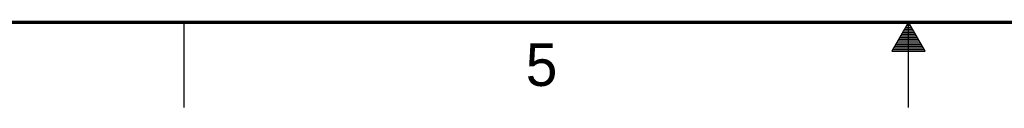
# Model space of a CAD drawing. Header units: inches. Extents: x 0 to 34, y 0 to 22.
# Tile 68 of 106: x 11.8 to 17.6, y 0 to 0.5. Entities that reach past the tile are written whole.
import ezdxf

# ---------------------------------------------------------------- set-up
doc = ezdxf.new("R2010")
doc.units = ezdxf.units.IN
doc.header["$LTSCALE"] = 1.87
doc.header["$MEASUREMENT"] = 0
doc.layers.get('0').update_dxf_attribs({"linetype": 'CONTINUOUS'})
doc.styles.add('TEXTSTYLE_2', font='txt')

msp = doc.modelspace()

# ---------------------------------------------------------------- linework, layer by layer
at = {"color": 2, "linetype": 'CONTINUOUS'}
for p, q in [((12.75, 0), (12.75, 0.5)), ((17, 0.5), (16.902, 0.3303)), ((16.9827, 0.47), (17.0173, 0.47)), ((16.9885, 0.48), (17.0116, 0.48)), ((16.9942, 0.49), (17.0058, 0.49)), ((17.098, 0.3303), (17, 0.5)), ((17, 0), (17, 0.5)), ((16.9481, 0.41), (17.052, 0.41)), ((16.9538, 0.42), (17.0462, 0.42)), ((16.9596, 0.43), (17.0404, 0.43)), ((16.9654, 0.44), (17.0347, 0.44)), ((16.9712, 0.45), (17.0289, 0.45)), ((16.9769, 0.46), (17.0231, 0.46)), ((16.9134, 0.35), (17.0866, 0.35)), ((16.9192, 0.36), (17.0808, 0.36)), ((16.925, 0.37), (17.0751, 0.37)), ((16.9307, 0.38), (17.0693, 0.38)), ((16.9365, 0.39), (17.0635, 0.39)), ((16.9423, 0.4), (17.0578, 0.4)), ((16.902, 0.3303), (17.098, 0.3303)), ((16.9076, 0.34), (17.0924, 0.34))]:
    msp.add_line(p, q, dxfattribs=at)
at = {"color": 7, "linetype": 'CONTINUOUS', "const_width": 0.02}
msp.add_lwpolyline([(0.5, 0.5), (33.5, 0.5)], dxfattribs=at)

# ---------------------------------------------------------------- texts
at = {"color": 2, "linetype": 'CONTINUOUS', "insert": (14.754, 0.3762), "char_height": 0.25, "width": 0.25, "attachment_point": 1, "line_spacing_factor": 0.9, "style": 'TEXTSTYLE_2'}
msp.add_mtext('5', dxfattribs=at)

doc.saveas('drawing.dxf')
